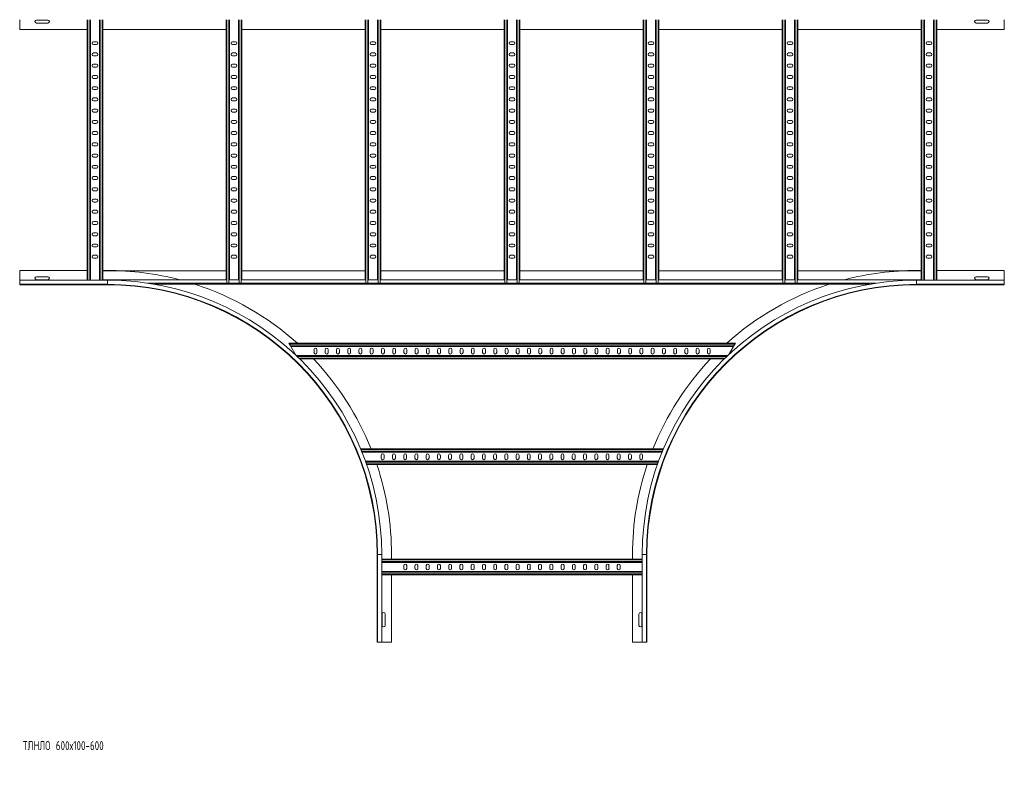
# Model space of a CAD drawing. Header units: millimetres. Extents: x -5 to 20346, y -6416 to 295.
# Tile 27 of 33: x 16391 to 18581, y -4559 to -2896. Entities that reach past the tile are written whole.
import ezdxf

# ---------------------------------------------------------------- set-up
doc = ezdxf.new("R2010")
doc.units = ezdxf.units.MM
doc.styles.add('SLDTEXTSTYLE0', font='TXT', dxfattribs={"width": 0.7, "bigfont": 'bigfont'})

msp = doc.modelspace()

# ---------------------------------------------------------------- linework, layer by layer
at = {"color": 7, "linetype": 'Continuous', "lineweight": 15}
for p, q in [((16391.5, -2895.7), (16391.5, -2917.5)), ((16454.2, -2896.8), (16428.7, -2896.8)), ((16428.7, -2903.3), (16454.2, -2903.3)), ((16541.5, -2895.7), (16541.5, -3475.3)), ((16549, -2895.7), (16549, -3475.3)), ((16569, -2895.7), (16569, -3475.3)), ((16576.5, -2895.7), (16576.5, -3474.3)), ((16850.6, -2895.7), (16850.6, -3474.3)), ((16858.1, -2895.7), (16858.1, -3474.3)), ((16878.1, -2895.7), (16878.1, -3474.3)), ((16885.6, -2895.7), (16885.6, -3474.3)), ((17159.8, -2895.7), (17159.8, -3474.3)), ((17167.3, -2895.7), (17167.3, -3474.3)), ((17187.3, -2895.7), (17187.3, -3474.3)), ((17194.8, -2895.7), (17194.8, -3474.3)), ((17469, -2895.7), (17469, -3474.3)), ((17476.5, -2895.7), (17476.5, -3474.3)), ((17496.5, -2895.7), (17496.5, -3474.3)), ((17504, -2895.7), (17504, -3474.3)), ((17778.1, -2895.7), (17778.1, -3474.3)), ((17785.6, -2895.7), (17785.6, -3474.3)), ((17805.6, -2895.7), (17805.6, -3474.3)), ((17813.1, -2895.7), (17813.1, -3474.3)), ((18087.3, -2895.7), (18087.3, -3474.3)), ((18094.8, -2895.7), (18094.8, -3474.3)), ((18114.8, -2895.7), (18114.8, -3474.3)), ((18122.3, -2895.7), (18122.3, -3474.3)), ((18396.5, -2895.7), (18396.5, -3474.3)), ((18404, -2895.7), (18404, -3475.3)), ((18424, -2895.7), (18424, -3475.3)), ((18431.5, -2895.7), (18431.5, -3475.3)), ((18544.2, -2896.8), (18518.7, -2896.8)), ((18518.7, -2903.3), (18544.2, -2903.3)), ((18581.5, -2895.7), (18581.5, -2917.5)), ((16391.5, -2917.5), (16541.5, -2917.5)), ((16576.5, -2917.5), (16850.6, -2917.5)), ((16885.6, -2917.5), (17159.8, -2917.5)), ((17194.8, -2917.5), (17469, -2917.5)), ((17504, -2917.5), (17778.1, -2917.5)), ((17813.1, -2917.5), (18087.3, -2917.5)), ((18122.3, -2917.5), (18396.5, -2917.5)), ((18431.5, -2917.5), (18581.5, -2917.5)), ((16562.2, -2944.8), (16555.7, -2944.8)), ((16555.7, -2951.3), (16562.2, -2951.3)), ((16871.4, -2944.8), (16864.9, -2944.8)), ((16864.9, -2951.3), (16871.4, -2951.3)), ((17180.6, -2944.8), (17174.1, -2944.8)), ((17174.1, -2951.3), (17180.6, -2951.3)), ((17489.7, -2944.8), (17483.2, -2944.8)), ((17483.2, -2951.3), (17489.7, -2951.3)), ((17798.9, -2944.8), (17792.4, -2944.8)), ((17792.4, -2951.3), (17798.9, -2951.3)), ((18108.1, -2944.8), (18101.6, -2944.8)), ((18101.6, -2951.3), (18108.1, -2951.3)), ((18417.2, -2944.8), (18410.7, -2944.8)), ((18410.7, -2951.3), (18417.2, -2951.3)), ((16562.2, -2969.8), (16555.7, -2969.8)), ((16555.7, -2976.3), (16562.2, -2976.3)), ((16871.4, -2969.8), (16864.9, -2969.8)), ((16864.9, -2976.3), (16871.4, -2976.3)), ((17180.6, -2969.8), (17174.1, -2969.8)), ((17174.1, -2976.3), (17180.6, -2976.3)), ((17489.7, -2969.8), (17483.2, -2969.8)), ((17483.2, -2976.3), (17489.7, -2976.3)), ((17798.9, -2969.8), (17792.4, -2969.8)), ((17792.4, -2976.3), (17798.9, -2976.3)), ((18108.1, -2969.8), (18101.6, -2969.8)), ((18101.6, -2976.3), (18108.1, -2976.3)), ((18417.2, -2969.8), (18410.7, -2969.8)), ((18410.7, -2976.3), (18417.2, -2976.3)), ((16562.2, -2994.8), (16555.7, -2994.8)), ((16871.4, -2994.8), (16864.9, -2994.8)), ((17180.6, -2994.8), (17174.1, -2994.8)), ((17489.7, -2994.8), (17483.2, -2994.8)), ((17798.9, -2994.8), (17792.4, -2994.8)), ((18108.1, -2994.8), (18101.6, -2994.8)), ((18417.2, -2994.8), (18410.7, -2994.8)), ((16555.7, -3001.3), (16562.2, -3001.3)), ((16562.2, -3019.8), (16555.7, -3019.8)), ((16864.9, -3001.3), (16871.4, -3001.3)), ((16871.4, -3019.8), (16864.9, -3019.8)), ((17174.1, -3001.3), (17180.6, -3001.3)), ((17180.6, -3019.8), (17174.1, -3019.8)), ((17483.2, -3001.3), (17489.7, -3001.3)), ((17489.7, -3019.8), (17483.2, -3019.8)), ((17792.4, -3001.3), (17798.9, -3001.3)), ((17798.9, -3019.8), (17792.4, -3019.8)), ((18101.6, -3001.3), (18108.1, -3001.3)), ((18108.1, -3019.8), (18101.6, -3019.8)), ((18410.7, -3001.3), (18417.2, -3001.3)), ((18417.2, -3019.8), (18410.7, -3019.8)), ((16555.7, -3026.3), (16562.2, -3026.3)), ((16864.9, -3026.3), (16871.4, -3026.3)), ((17174.1, -3026.3), (17180.6, -3026.3)), ((17483.2, -3026.3), (17489.7, -3026.3)), ((17792.4, -3026.3), (17798.9, -3026.3)), ((18101.6, -3026.3), (18108.1, -3026.3)), ((18410.7, -3026.3), (18417.2, -3026.3)), ((16562.2, -3044.8), (16555.7, -3044.8)), ((16555.7, -3051.3), (16562.2, -3051.3)), ((16871.4, -3044.8), (16864.9, -3044.8)), ((16864.9, -3051.3), (16871.4, -3051.3)), ((17180.6, -3044.8), (17174.1, -3044.8)), ((17174.1, -3051.3), (17180.6, -3051.3)), ((17489.7, -3044.8), (17483.2, -3044.8)), ((17483.2, -3051.3), (17489.7, -3051.3)), ((17798.9, -3044.8), (17792.4, -3044.8)), ((17792.4, -3051.3), (17798.9, -3051.3)), ((18108.1, -3044.8), (18101.6, -3044.8)), ((18101.6, -3051.3), (18108.1, -3051.3)), ((18417.2, -3044.8), (18410.7, -3044.8)), ((18410.7, -3051.3), (18417.2, -3051.3)), ((16562.2, -3069.8), (16555.7, -3069.8)), ((16555.7, -3076.3), (16562.2, -3076.3)), ((16871.4, -3069.8), (16864.9, -3069.8)), ((16864.9, -3076.3), (16871.4, -3076.3)), ((17180.6, -3069.8), (17174.1, -3069.8)), ((17174.1, -3076.3), (17180.6, -3076.3)), ((17489.7, -3069.8), (17483.2, -3069.8)), ((17483.2, -3076.3), (17489.7, -3076.3)), ((17798.9, -3069.8), (17792.4, -3069.8)), ((17792.4, -3076.3), (17798.9, -3076.3)), ((18108.1, -3069.8), (18101.6, -3069.8)), ((18101.6, -3076.3), (18108.1, -3076.3)), ((18417.2, -3069.8), (18410.7, -3069.8)), ((18410.7, -3076.3), (18417.2, -3076.3)), ((16562.2, -3094.8), (16555.7, -3094.8)), ((16555.7, -3101.3), (16562.2, -3101.3)), ((16871.4, -3094.8), (16864.9, -3094.8)), ((16864.9, -3101.3), (16871.4, -3101.3)), ((17180.6, -3094.8), (17174.1, -3094.8)), ((17174.1, -3101.3), (17180.6, -3101.3)), ((17489.7, -3094.8), (17483.2, -3094.8)), ((17483.2, -3101.3), (17489.7, -3101.3)), ((17798.9, -3094.8), (17792.4, -3094.8)), ((17792.4, -3101.3), (17798.9, -3101.3)), ((18108.1, -3094.8), (18101.6, -3094.8)), ((18101.6, -3101.3), (18108.1, -3101.3)), ((18417.2, -3094.8), (18410.7, -3094.8)), ((18410.7, -3101.3), (18417.2, -3101.3)), ((16562.2, -3119.8), (16555.7, -3119.8)), ((16555.7, -3126.3), (16562.2, -3126.3)), ((16871.4, -3119.8), (16864.9, -3119.8)), ((16864.9, -3126.3), (16871.4, -3126.3)), ((17180.6, -3119.8), (17174.1, -3119.8)), ((17174.1, -3126.3), (17180.6, -3126.3)), ((17489.7, -3119.8), (17483.2, -3119.8)), ((17483.2, -3126.3), (17489.7, -3126.3)), ((17798.9, -3119.8), (17792.4, -3119.8)), ((17792.4, -3126.3), (17798.9, -3126.3)), ((18108.1, -3119.8), (18101.6, -3119.8)), ((18101.6, -3126.3), (18108.1, -3126.3)), ((18417.2, -3119.8), (18410.7, -3119.8)), ((18410.7, -3126.3), (18417.2, -3126.3)), ((16562.2, -3144.8), (16555.7, -3144.8)), ((16555.7, -3151.3), (16562.2, -3151.3)), ((16871.4, -3144.8), (16864.9, -3144.8)), ((16864.9, -3151.3), (16871.4, -3151.3)), ((17180.6, -3144.8), (17174.1, -3144.8)), ((17174.1, -3151.3), (17180.6, -3151.3)), ((17489.7, -3144.8), (17483.2, -3144.8)), ((17483.2, -3151.3), (17489.7, -3151.3)), ((17798.9, -3144.8), (17792.4, -3144.8)), ((17792.4, -3151.3), (17798.9, -3151.3)), ((18108.1, -3144.8), (18101.6, -3144.8)), ((18101.6, -3151.3), (18108.1, -3151.3)), ((18417.2, -3144.8), (18410.7, -3144.8)), ((18410.7, -3151.3), (18417.2, -3151.3)), ((16562.2, -3169.8), (16555.7, -3169.8)), ((16871.4, -3169.8), (16864.9, -3169.8)), ((17180.6, -3169.8), (17174.1, -3169.8)), ((17489.7, -3169.8), (17483.2, -3169.8)), ((17798.9, -3169.8), (17792.4, -3169.8)), ((18108.1, -3169.8), (18101.6, -3169.8)), ((18417.2, -3169.8), (18410.7, -3169.8)), ((16555.7, -3176.3), (16562.2, -3176.3)), ((16562.2, -3194.8), (16555.7, -3194.8)), ((16864.9, -3176.3), (16871.4, -3176.3)), ((16871.4, -3194.8), (16864.9, -3194.8)), ((17174.1, -3176.3), (17180.6, -3176.3)), ((17180.6, -3194.8), (17174.1, -3194.8)), ((17483.2, -3176.3), (17489.7, -3176.3)), ((17489.7, -3194.8), (17483.2, -3194.8)), ((17792.4, -3176.3), (17798.9, -3176.3)), ((17798.9, -3194.8), (17792.4, -3194.8)), ((18101.6, -3176.3), (18108.1, -3176.3)), ((18108.1, -3194.8), (18101.6, -3194.8)), ((18410.7, -3176.3), (18417.2, -3176.3)), ((18417.2, -3194.8), (18410.7, -3194.8)), ((16555.7, -3201.3), (16562.2, -3201.3)), ((16864.9, -3201.3), (16871.4, -3201.3)), ((17174.1, -3201.3), (17180.6, -3201.3)), ((17483.2, -3201.3), (17489.7, -3201.3)), ((17792.4, -3201.3), (17798.9, -3201.3)), ((18101.6, -3201.3), (18108.1, -3201.3)), ((18410.7, -3201.3), (18417.2, -3201.3)), ((16562.2, -3219.8), (16555.7, -3219.8)), ((16555.7, -3226.3), (16562.2, -3226.3)), ((16871.4, -3219.8), (16864.9, -3219.8)), ((16864.9, -3226.3), (16871.4, -3226.3)), ((17180.6, -3219.8), (17174.1, -3219.8)), ((17174.1, -3226.3), (17180.6, -3226.3)), ((17489.7, -3219.8), (17483.2, -3219.8)), ((17483.2, -3226.3), (17489.7, -3226.3)), ((17798.9, -3219.8), (17792.4, -3219.8)), ((17792.4, -3226.3), (17798.9, -3226.3)), ((18108.1, -3219.8), (18101.6, -3219.8)), ((18101.6, -3226.3), (18108.1, -3226.3)), ((18417.2, -3219.8), (18410.7, -3219.8)), ((18410.7, -3226.3), (18417.2, -3226.3)), ((16562.2, -3244.8), (16555.7, -3244.8)), ((16555.7, -3251.3), (16562.2, -3251.3)), ((16871.4, -3244.8), (16864.9, -3244.8)), ((16864.9, -3251.3), (16871.4, -3251.3)), ((17180.6, -3244.8), (17174.1, -3244.8)), ((17174.1, -3251.3), (17180.6, -3251.3)), ((17489.7, -3244.8), (17483.2, -3244.8)), ((17483.2, -3251.3), (17489.7, -3251.3)), ((17798.9, -3244.8), (17792.4, -3244.8)), ((17792.4, -3251.3), (17798.9, -3251.3)), ((18108.1, -3244.8), (18101.6, -3244.8)), ((18101.6, -3251.3), (18108.1, -3251.3)), ((18417.2, -3244.8), (18410.7, -3244.8)), ((18410.7, -3251.3), (18417.2, -3251.3)), ((16562.2, -3269.8), (16555.7, -3269.8)), ((16555.7, -3276.3), (16562.2, -3276.3)), ((16871.4, -3269.8), (16864.9, -3269.8)), ((16864.9, -3276.3), (16871.4, -3276.3)), ((17180.6, -3269.8), (17174.1, -3269.8)), ((17174.1, -3276.3), (17180.6, -3276.3)), ((17489.7, -3269.8), (17483.2, -3269.8)), ((17483.2, -3276.3), (17489.7, -3276.3)), ((17798.9, -3269.8), (17792.4, -3269.8)), ((17792.4, -3276.3), (17798.9, -3276.3)), ((18108.1, -3269.8), (18101.6, -3269.8)), ((18101.6, -3276.3), (18108.1, -3276.3)), ((18417.2, -3269.8), (18410.7, -3269.8)), ((18410.7, -3276.3), (18417.2, -3276.3)), ((16562.2, -3294.8), (16555.7, -3294.8)), ((16555.7, -3301.3), (16562.2, -3301.3)), ((16871.4, -3294.8), (16864.9, -3294.8)), ((16864.9, -3301.3), (16871.4, -3301.3)), ((17180.6, -3294.8), (17174.1, -3294.8)), ((17174.1, -3301.3), (17180.6, -3301.3)), ((17489.7, -3294.8), (17483.2, -3294.8)), ((17483.2, -3301.3), (17489.7, -3301.3)), ((17798.9, -3294.8), (17792.4, -3294.8)), ((17792.4, -3301.3), (17798.9, -3301.3)), ((18108.1, -3294.8), (18101.6, -3294.8)), ((18101.6, -3301.3), (18108.1, -3301.3)), ((18417.2, -3294.8), (18410.7, -3294.8)), ((18410.7, -3301.3), (18417.2, -3301.3)), ((16562.2, -3319.8), (16555.7, -3319.8)), ((16555.7, -3326.3), (16562.2, -3326.3)), ((16871.4, -3319.8), (16864.9, -3319.8)), ((16864.9, -3326.3), (16871.4, -3326.3)), ((17180.6, -3319.8), (17174.1, -3319.8)), ((17174.1, -3326.3), (17180.6, -3326.3)), ((17489.7, -3319.8), (17483.2, -3319.8)), ((17483.2, -3326.3), (17489.7, -3326.3)), ((17798.9, -3319.8), (17792.4, -3319.8)), ((17792.4, -3326.3), (17798.9, -3326.3)), ((18108.1, -3319.8), (18101.6, -3319.8)), ((18101.6, -3326.3), (18108.1, -3326.3)), ((18417.2, -3319.8), (18410.7, -3319.8)), ((18410.7, -3326.3), (18417.2, -3326.3)), ((16562.2, -3344.8), (16555.7, -3344.8)), ((16871.4, -3344.8), (16864.9, -3344.8)), ((17180.6, -3344.8), (17174.1, -3344.8)), ((17489.7, -3344.8), (17483.2, -3344.8)), ((17798.9, -3344.8), (17792.4, -3344.8)), ((18108.1, -3344.8), (18101.6, -3344.8)), ((18417.2, -3344.8), (18410.7, -3344.8)), ((16555.7, -3351.3), (16562.2, -3351.3)), ((16562.2, -3369.8), (16555.7, -3369.8)), ((16864.9, -3351.3), (16871.4, -3351.3)), ((16871.4, -3369.8), (16864.9, -3369.8)), ((17174.1, -3351.3), (17180.6, -3351.3)), ((17180.6, -3369.8), (17174.1, -3369.8)), ((17483.2, -3351.3), (17489.7, -3351.3)), ((17489.7, -3369.8), (17483.2, -3369.8)), ((17792.4, -3351.3), (17798.9, -3351.3)), ((17798.9, -3369.8), (17792.4, -3369.8)), ((18101.6, -3351.3), (18108.1, -3351.3)), ((18108.1, -3369.8), (18101.6, -3369.8)), ((18410.7, -3351.3), (18417.2, -3351.3)), ((18417.2, -3369.8), (18410.7, -3369.8)), ((16555.7, -3376.3), (16562.2, -3376.3)), ((16864.9, -3376.3), (16871.4, -3376.3)), ((17174.1, -3376.3), (17180.6, -3376.3)), ((17483.2, -3376.3), (17489.7, -3376.3)), ((17792.4, -3376.3), (17798.9, -3376.3)), ((18101.6, -3376.3), (18108.1, -3376.3)), ((18410.7, -3376.3), (18417.2, -3376.3)), ((16562.2, -3394.8), (16555.7, -3394.8)), ((16555.7, -3401.3), (16562.2, -3401.3)), ((16871.4, -3394.8), (16864.9, -3394.8)), ((16864.9, -3401.3), (16871.4, -3401.3)), ((17180.6, -3394.8), (17174.1, -3394.8)), ((17174.1, -3401.3), (17180.6, -3401.3)), ((17489.7, -3394.8), (17483.2, -3394.8)), ((17483.2, -3401.3), (17489.7, -3401.3)), ((17798.9, -3394.8), (17792.4, -3394.8)), ((17792.4, -3401.3), (17798.9, -3401.3)), ((18108.1, -3394.8), (18101.6, -3394.8)), ((18101.6, -3401.3), (18108.1, -3401.3)), ((18417.2, -3394.8), (18410.7, -3394.8)), ((18410.7, -3401.3), (18417.2, -3401.3)), ((16562.2, -3419.8), (16555.7, -3419.8)), ((16555.7, -3426.3), (16562.2, -3426.3)), ((16871.4, -3419.8), (16864.9, -3419.8)), ((16864.9, -3426.3), (16871.4, -3426.3)), ((17180.6, -3419.8), (17174.1, -3419.8)), ((17174.1, -3426.3), (17180.6, -3426.3)), ((17489.7, -3419.8), (17483.2, -3419.8)), ((17483.2, -3426.3), (17489.7, -3426.3)), ((17798.9, -3419.8), (17792.4, -3419.8)), ((17792.4, -3426.3), (17798.9, -3426.3)), ((18108.1, -3419.8), (18101.6, -3419.8)), ((18101.6, -3426.3), (18108.1, -3426.3)), ((18417.2, -3419.8), (18410.7, -3419.8)), ((18410.7, -3426.3), (18417.2, -3426.3)), ((16541.5, -3453.5), (16391.5, -3453.5)), ((16391.5, -3453.5), (16391.5, -3475.3)), ((16586.5, -3453.5), (16576.5, -3453.5)), ((16576.5, -3454.3), (16850.6, -3454.3)), ((16885.6, -3454.3), (17159.8, -3454.3)), ((17194.8, -3454.3), (17469, -3454.3)), ((17504, -3454.3), (17778.1, -3454.3)), ((17813.1, -3454.3), (18087.3, -3454.3)), ((18122.3, -3454.3), (18396.5, -3454.3)), ((18386.5, -3453.5), (18396.5, -3453.5)), ((18431.5, -3453.5), (18581.5, -3453.5)), ((18581.5, -3453.5), (18581.5, -3475.3)), ((16586.5, -3475.3), (16391.5, -3475.3)), ((16391.5, -3475.3), (16391.5, -3484.4)), ((16454.2, -3467.8), (16428.7, -3467.8)), ((16428.7, -3474.3), (16454.2, -3474.3)), ((16576.5, -3475.3), (16576.5, -3474.3)), ((16576.5, -3474.3), (16851.1, -3474.3)), ((16852.4, -3482), (16851.1, -3482)), ((16856.3, -3482), (16852.4, -3482)), ((16857.7, -3482), (16856.3, -3482)), ((16857.7, -3474.3), (16878.6, -3474.3)), ((16879.9, -3482), (16878.6, -3482)), ((16883.8, -3482), (16879.9, -3482)), ((16885.2, -3482), (16883.8, -3482)), ((16885.2, -3474.3), (17160.2, -3474.3)), ((17161.6, -3482), (17160.2, -3482)), ((17165.5, -3482), (17161.6, -3482)), ((17166.9, -3482), (17165.5, -3482)), ((17166.9, -3474.3), (17187.7, -3474.3)), ((17189.1, -3482), (17187.7, -3482)), ((17193, -3482), (17189.1, -3482)), ((17194.4, -3482), (17193, -3482)), ((17194.4, -3474.3), (17469.4, -3474.3)), ((17470.8, -3482), (17469.4, -3482)), ((17474.7, -3482), (17470.8, -3482)), ((17476, -3482), (17474.7, -3482)), ((17476, -3474.3), (17496.9, -3474.3)), ((17498.3, -3482), (17496.9, -3482)), ((17502.2, -3482), (17498.3, -3482)), ((17503.5, -3482), (17502.2, -3482)), ((17503.5, -3474.3), (17778.6, -3474.3)), ((17779.9, -3482), (17778.6, -3482)), ((17783.8, -3482), (17779.9, -3482)), ((17785.2, -3482), (17783.8, -3482)), ((17785.2, -3474.3), (17806.1, -3474.3)), ((17807.4, -3482), (17806.1, -3482)), ((17811.3, -3482), (17807.4, -3482)), ((17812.7, -3482), (17811.3, -3482)), ((17812.7, -3474.3), (18087.7, -3474.3)), ((18089.1, -3482), (18087.7, -3482)), ((18093, -3482), (18089.1, -3482)), ((18094.4, -3482), (18093, -3482)), ((18094.4, -3474.3), (18115.2, -3474.3)), ((18116.6, -3482), (18115.2, -3482)), ((18120.5, -3482), (18116.6, -3482)), ((18121.9, -3482), (18120.5, -3482)), ((18121.9, -3474.3), (18396.5, -3474.3)), ((18581.5, -3475.3), (18386.5, -3475.3)), ((18396.5, -3475.3), (18396.5, -3474.3)), ((18544.2, -3467.8), (18518.7, -3467.8)), ((18518.7, -3474.3), (18544.2, -3474.3)), ((18581.5, -3475.3), (18581.5, -3484.4)), ((16391.5, -3484.4), (16586.5, -3484.4)), ((16391.5, -3484.4), (16391.5, -3485.5)), ((16586.5, -3485.5), (16391.5, -3485.5)), ((16691, -3484.3), (18281.9, -3484.3)), ((18386.5, -3484.4), (18581.5, -3484.4)), ((18386.5, -3485.5), (18581.5, -3485.5)), ((18581.5, -3484.4), (18581.5, -3485.5)), ((16991.4, -3617.3), (16990.3, -3615.5)), ((16990.3, -3615.5), (17983.3, -3615.5)), ((16993.6, -3621.2), (16991.4, -3617.3)), ((16994.7, -3623), (16993.6, -3621.2)), ((16994.7, -3623), (17979, -3623)), ((16994.7, -3623), (17005.6, -3642.1)), ((17046.1, -3636.3), (17046.1, -3629.8)), ((17052.6, -3629.8), (17052.6, -3636.3)), ((17071.1, -3636.3), (17071.1, -3629.8)), ((17077.6, -3629.8), (17077.6, -3636.3)), ((17096.1, -3636.3), (17096.1, -3629.8)), ((17102.6, -3629.8), (17102.6, -3636.3)), ((17121.1, -3636.3), (17121.1, -3629.8)), ((17127.6, -3629.8), (17127.6, -3636.3)), ((17146.1, -3636.3), (17146.1, -3629.8)), ((17152.6, -3629.8), (17152.6, -3636.3)), ((17171.1, -3636.3), (17171.1, -3629.8)), ((17177.6, -3629.8), (17177.6, -3636.3)), ((17196.1, -3636.3), (17196.1, -3629.8)), ((17202.6, -3629.8), (17202.6, -3636.3)), ((17221.1, -3636.3), (17221.1, -3629.8)), ((17227.6, -3629.8), (17227.6, -3636.3)), ((17246.1, -3629.8), (17246.1, -3636.3)), ((17252.6, -3636.3), (17252.6, -3629.8)), ((17271.1, -3629.8), (17271.1, -3636.3)), ((17277.6, -3636.3), (17277.6, -3629.8)), ((17296.1, -3629.8), (17296.1, -3636.3)), ((17302.6, -3636.3), (17302.6, -3629.8)), ((17321.1, -3629.8), (17321.1, -3636.3)), ((17327.6, -3636.3), (17327.6, -3629.8)), ((17346.1, -3629.8), (17346.1, -3636.3)), ((17352.6, -3636.3), (17352.6, -3629.8)), ((17371.1, -3629.8), (17371.1, -3636.3)), ((17377.6, -3636.3), (17377.6, -3629.8)), ((17396.1, -3629.8), (17396.1, -3636.3)), ((17402.6, -3636.3), (17402.6, -3629.8)), ((17421.1, -3629.8), (17421.1, -3636.3)), ((17427.6, -3636.3), (17427.6, -3629.8)), ((17446.1, -3629.8), (17446.1, -3636.3)), ((17452.6, -3636.3), (17452.6, -3629.8)), ((17471.1, -3629.8), (17471.1, -3636.3)), ((17477.6, -3636.3), (17477.6, -3629.8)), ((17496.1, -3629.8), (17496.1, -3636.3)), ((17502.6, -3636.3), (17502.6, -3629.8)), ((17521.1, -3629.8), (17521.1, -3636.3)), ((17527.6, -3636.3), (17527.6, -3629.8)), ((17546.1, -3629.8), (17546.1, -3636.3)), ((17552.6, -3636.3), (17552.6, -3629.8)), ((17571.1, -3629.8), (17571.1, -3636.3)), ((17577.6, -3636.3), (17577.6, -3629.8)), ((17596.1, -3629.8), (17596.1, -3636.3)), ((17602.6, -3636.3), (17602.6, -3629.8)), ((17621.1, -3629.8), (17621.1, -3636.3)), ((17627.6, -3636.3), (17627.6, -3629.8)), ((17646.1, -3629.8), (17646.1, -3636.3)), ((17652.6, -3636.3), (17652.6, -3629.8)), ((17671.1, -3629.8), (17671.1, -3636.3)), ((17677.6, -3636.3), (17677.6, -3629.8)), ((17696.1, -3629.8), (17696.1, -3636.3)), ((17702.6, -3636.3), (17702.6, -3629.8)), ((17721.1, -3629.8), (17721.1, -3636.3)), ((17727.6, -3636.3), (17727.6, -3629.8)), ((17746.1, -3636.3), (17746.1, -3629.8)), ((17752.6, -3629.8), (17752.6, -3636.3)), ((17771.1, -3636.3), (17771.1, -3629.8)), ((17777.6, -3629.8), (17777.6, -3636.3)), ((17796.1, -3636.3), (17796.1, -3629.8)), ((17802.6, -3629.8), (17802.6, -3636.3)), ((17821.1, -3636.3), (17821.1, -3629.8)), ((17827.6, -3629.8), (17827.6, -3636.3)), ((17846.1, -3636.3), (17846.1, -3629.8)), ((17852.6, -3629.8), (17852.6, -3636.3)), ((17871.1, -3636.3), (17871.1, -3629.8)), ((17877.6, -3629.8), (17877.6, -3636.3)), ((17896.1, -3636.3), (17896.1, -3629.8)), ((17902.6, -3629.8), (17902.6, -3636.3)), ((17921.1, -3636.3), (17921.1, -3629.8)), ((17927.6, -3629.8), (17927.6, -3636.3)), ((17968.9, -3640.6), (17979, -3623)), ((17980, -3621.2), (17979, -3623)), ((17982.3, -3617.3), (17980, -3621.2)), ((17983.3, -3615.5), (17982.3, -3617.3)), ((17006.7, -3643), (17966.3, -3643)), ((17014.4, -3650.5), (17958.5, -3650.5)), ((17149.6, -3850.5), (17823.3, -3850.5)), ((17152.7, -3858), (17820.2, -3858)), ((17195.6, -3871.3), (17195.6, -3864.8)), ((17202.1, -3864.8), (17202.1, -3871.3)), ((17220.6, -3871.3), (17220.6, -3864.8)), ((17227.1, -3864.8), (17227.1, -3871.3)), ((17245.6, -3864.8), (17245.6, -3871.3)), ((17252.1, -3871.3), (17252.1, -3864.8)), ((17270.6, -3864.8), (17270.6, -3871.3)), ((17277.1, -3871.3), (17277.1, -3864.8)), ((17295.6, -3864.8), (17295.6, -3871.3)), ((17302.1, -3871.3), (17302.1, -3864.8)), ((17320.6, -3864.8), (17320.6, -3871.3)), ((17327.1, -3871.3), (17327.1, -3864.8)), ((17345.6, -3864.8), (17345.6, -3871.3)), ((17352.1, -3871.3), (17352.1, -3864.8)), ((17370.6, -3864.8), (17370.6, -3871.3)), ((17377.1, -3871.3), (17377.1, -3864.8)), ((17395.6, -3864.8), (17395.6, -3871.3)), ((17402.1, -3871.3), (17402.1, -3864.8)), ((17420.6, -3864.8), (17420.6, -3871.3)), ((17427.1, -3871.3), (17427.1, -3864.8)), ((17445.6, -3864.8), (17445.6, -3871.3)), ((17452.1, -3871.3), (17452.1, -3864.8)), ((17470.6, -3864.8), (17470.6, -3871.3)), ((17477.1, -3871.3), (17477.1, -3864.8)), ((17495.6, -3864.8), (17495.6, -3871.3)), ((17502.1, -3871.3), (17502.1, -3864.8)), ((17520.6, -3864.8), (17520.6, -3871.3)), ((17527.1, -3871.3), (17527.1, -3864.8)), ((17545.6, -3864.8), (17545.6, -3871.3)), ((17552.1, -3871.3), (17552.1, -3864.8)), ((17570.6, -3864.8), (17570.6, -3871.3)), ((17577.1, -3871.3), (17577.1, -3864.8)), ((17595.6, -3864.8), (17595.6, -3871.3)), ((17602.1, -3871.3), (17602.1, -3864.8)), ((17620.6, -3864.8), (17620.6, -3871.3)), ((17627.1, -3871.3), (17627.1, -3864.8)), ((17645.6, -3864.8), (17645.6, -3871.3)), ((17652.1, -3871.3), (17652.1, -3864.8)), ((17670.6, -3864.8), (17670.6, -3871.3)), ((17677.1, -3871.3), (17677.1, -3864.8)), ((17695.6, -3864.8), (17695.6, -3871.3)), ((17702.1, -3871.3), (17702.1, -3864.8)), ((17720.6, -3864.8), (17720.6, -3871.3)), ((17727.1, -3871.3), (17727.1, -3864.8)), ((17745.6, -3871.3), (17745.6, -3864.8)), ((17752.1, -3864.8), (17752.1, -3871.3)), ((17770.6, -3871.3), (17770.6, -3864.8)), ((17777.1, -3864.8), (17777.1, -3871.3)), ((17160.3, -3878), (17812.6, -3878)), ((17163, -3885.5), (17810, -3885.5)), ((17186.5, -4085.5), (17186.5, -4280.5)), ((17187.6, -4085.5), (17187.6, -4280.5)), ((17196.7, -4280.5), (17196.7, -4085.5)), ((17218.5, -4085.5), (17218.5, -4095.5)), ((17754.5, -4085.5), (17754.5, -4095.5)), ((17776.2, -4085.5), (17776.2, -4280.5)), ((17785.3, -4280.5), (17785.3, -4085.5)), ((17786.5, -4085.5), (17786.5, -4280.5)), ((17196.7, -4095.5), (17776.2, -4095.5)), ((17196.7, -4103), (17776.2, -4103)), ((17245.7, -4109.8), (17245.7, -4116.3)), ((17252.2, -4116.3), (17252.2, -4109.8)), ((17270.7, -4109.8), (17270.7, -4116.3)), ((17277.2, -4116.3), (17277.2, -4109.8)), ((17295.7, -4109.8), (17295.7, -4116.3)), ((17302.2, -4116.3), (17302.2, -4109.8)), ((17320.7, -4109.8), (17320.7, -4116.3)), ((17327.2, -4116.3), (17327.2, -4109.8)), ((17345.7, -4109.8), (17345.7, -4116.3)), ((17352.2, -4116.3), (17352.2, -4109.8)), ((17370.7, -4109.8), (17370.7, -4116.3)), ((17377.2, -4116.3), (17377.2, -4109.8)), ((17395.7, -4109.8), (17395.7, -4116.3)), ((17402.2, -4116.3), (17402.2, -4109.8)), ((17420.7, -4109.8), (17420.7, -4116.3)), ((17427.2, -4116.3), (17427.2, -4109.8)), ((17445.7, -4109.8), (17445.7, -4116.3)), ((17452.2, -4116.3), (17452.2, -4109.8)), ((17470.7, -4109.8), (17470.7, -4116.3)), ((17477.2, -4116.3), (17477.2, -4109.8)), ((17495.7, -4109.8), (17495.7, -4116.3)), ((17502.2, -4116.3), (17502.2, -4109.8)), ((17520.7, -4109.8), (17520.7, -4116.3)), ((17527.2, -4116.3), (17527.2, -4109.8)), ((17545.7, -4109.8), (17545.7, -4116.3)), ((17552.2, -4116.3), (17552.2, -4109.8)), ((17570.7, -4109.8), (17570.7, -4116.3)), ((17577.2, -4116.3), (17577.2, -4109.8)), ((17595.7, -4109.8), (17595.7, -4116.3)), ((17602.2, -4116.3), (17602.2, -4109.8)), ((17620.7, -4109.8), (17620.7, -4116.3)), ((17627.2, -4116.3), (17627.2, -4109.8)), ((17645.7, -4109.8), (17645.7, -4116.3)), ((17652.2, -4116.3), (17652.2, -4109.8)), ((17670.7, -4109.8), (17670.7, -4116.3)), ((17677.2, -4116.3), (17677.2, -4109.8)), ((17695.7, -4109.8), (17695.7, -4116.3)), ((17702.2, -4116.3), (17702.2, -4109.8)), ((17720.7, -4109.8), (17720.7, -4116.3)), ((17727.2, -4116.3), (17727.2, -4109.8)), ((17196.7, -4123), (17776.2, -4123)), ((17196.7, -4130.5), (17776.2, -4130.5)), ((17218.5, -4130.5), (17218.5, -4280.5)), ((17754.5, -4130.5), (17754.5, -4280.5)), ((17197.7, -4217.8), (17197.7, -4243.3)), ((17204.2, -4243.3), (17204.2, -4217.8)), ((17768.7, -4217.8), (17768.7, -4243.3)), ((17775.2, -4243.3), (17775.2, -4217.8)), ((17187.6, -4280.5), (17186.5, -4280.5)), ((17196.7, -4280.5), (17187.6, -4280.5)), ((17218.5, -4280.5), (17196.7, -4280.5)), ((17754.5, -4280.5), (17776.2, -4280.5)), ((17776.2, -4280.5), (17785.3, -4280.5)), ((17785.3, -4280.5), (17786.5, -4280.5))]:
    msp.add_line(p, q, dxfattribs=at)
at = {"color": 8, "linetype": 'Continuous', "lineweight": 0}
for p, q in [((16543.3, -2895.7), (16543.3, -3475.3)), ((16547.2, -2895.7), (16547.2, -3475.3)), ((16570.8, -2895.7), (16570.8, -3475.3)), ((16574.7, -2895.7), (16574.7, -3475.3)), ((16852.4, -2895.7), (16852.4, -3482)), ((16856.3, -2895.7), (16856.3, -3482)), ((16879.9, -2895.7), (16879.9, -3482)), ((16883.8, -2895.7), (16883.8, -3482)), ((17161.6, -2895.7), (17161.6, -3482)), ((17165.5, -2895.7), (17165.5, -3482)), ((17189.1, -2895.7), (17189.1, -3482)), ((17193, -2895.7), (17193, -3482)), ((17470.8, -2895.7), (17470.8, -3482)), ((17474.7, -2895.7), (17474.7, -3482)), ((17498.3, -2895.7), (17498.3, -3482)), ((17502.2, -2895.7), (17502.2, -3482)), ((17779.9, -2895.7), (17779.9, -3482)), ((17783.8, -2895.7), (17783.8, -3482)), ((17807.4, -2895.7), (17807.4, -3482)), ((17811.3, -2895.7), (17811.3, -3482)), ((18089.1, -2895.7), (18089.1, -3482)), ((18093, -2895.7), (18093, -3482)), ((18116.6, -2895.7), (18116.6, -3482)), ((18120.5, -2895.7), (18120.5, -3482)), ((18398.3, -2895.7), (18398.3, -3475.3)), ((18402.2, -2895.7), (18402.2, -3475.3)), ((18425.8, -2895.7), (18425.8, -3475.3)), ((18429.7, -2895.7), (18429.7, -3475.3)), ((16586.5, -3475.3), (16586.5, -3484.4)), ((16676.1, -3481.9), (16851.1, -3481.9)), ((16857.7, -3481.9), (16878.6, -3481.9)), ((16885.2, -3481.9), (17160.2, -3481.9)), ((17166.9, -3481.9), (17187.7, -3481.9)), ((17194.4, -3481.9), (17469.4, -3481.9)), ((17476, -3481.9), (17496.9, -3481.9)), ((17503.5, -3481.9), (17778.6, -3481.9)), ((17785.2, -3481.9), (17806.1, -3481.9)), ((17812.7, -3481.9), (18087.7, -3481.9)), ((18094.4, -3481.9), (18115.2, -3481.9)), ((18121.9, -3481.9), (18296.8, -3481.9)), ((18386.5, -3475.3), (18386.5, -3484.4)), ((16586.5, -3484.4), (16586.5, -3485.5)), ((18386.5, -3484.4), (18386.5, -3485.5)), ((16991.4, -3617.3), (17982.3, -3617.3)), ((16993.6, -3621.2), (17980, -3621.2)), ((17008.6, -3644.8), (17964.4, -3644.8)), ((17012.6, -3648.7), (17960.3, -3648.7)), ((17150.4, -3852.3), (17822.6, -3852.3)), ((17152, -3856.2), (17821, -3856.2)), ((17161, -3879.8), (17812, -3879.8)), ((17162.4, -3883.7), (17810.6, -3883.7)), ((17187.6, -4085.5), (17186.5, -4085.5)), ((17196.7, -4085.5), (17187.6, -4085.5)), ((17776.2, -4085.5), (17785.3, -4085.5)), ((17785.3, -4085.5), (17786.5, -4085.5)), ((17196.7, -4097.3), (17776.2, -4097.3)), ((17196.7, -4101.2), (17776.2, -4101.2)), ((17196.7, -4124.8), (17776.2, -4124.8)), ((17196.7, -4128.7), (17776.2, -4128.7))]:
    msp.add_line(p, q, dxfattribs=at)
at = {"color": 7, "linetype": 'Continuous', "lineweight": 15}
for centre, radius, start, end in [((16428.7, -2900), 3.25, 90, 270), ((16454.2, -2900), 3.25, 270, 90), ((18518.7, -2900), 3.25, 90, 270), ((18544.2, -2900), 3.25, 270, 90), ((16555.7, -2948), 3.25, 90, 270), ((16562.2, -2948), 3.25, 270, 90), ((16864.9, -2948), 3.25, 90, 270), ((16871.4, -2948), 3.25, 270, 90), ((17174.1, -2948), 3.25, 90, 270), ((17180.6, -2948), 3.25, 270, 90), ((17483.2, -2948), 3.25, 90, 270), ((17489.7, -2948), 3.25, 270, 90), ((17792.4, -2948), 3.25, 90, 270), ((17798.9, -2948), 3.25, 270, 90), ((18101.6, -2948), 3.25, 90, 270), ((18108.1, -2948), 3.25, 270, 90), ((18410.7, -2948), 3.25, 90, 270), ((18417.2, -2948), 3.25, 270, 90), ((16555.7, -2973), 3.25, 90, 270), ((16562.2, -2973), 3.25, 270, 90), ((16864.9, -2973), 3.25, 90, 270), ((16871.4, -2973), 3.25, 270, 90), ((17174.1, -2973), 3.25, 90, 270), ((17180.6, -2973), 3.25, 270, 90), ((17483.2, -2973), 3.25, 90, 270), ((17489.7, -2973), 3.25, 270, 90), ((17792.4, -2973), 3.25, 90, 270), ((17798.9, -2973), 3.25, 270, 90), ((18101.6, -2973), 3.25, 90, 270), ((18108.1, -2973), 3.25, 270, 90), ((18410.7, -2973), 3.25, 90, 270), ((18417.2, -2973), 3.25, 270, 90), ((16555.7, -2998), 3.25, 90, 270), ((16562.2, -2998), 3.25, 270, 90), ((16864.9, -2998), 3.25, 90, 270), ((16871.4, -2998), 3.25, 270, 90), ((17174.1, -2998), 3.25, 90, 270), ((17180.6, -2998), 3.25, 270, 90), ((17483.2, -2998), 3.25, 90, 270), ((17489.7, -2998), 3.25, 270, 90), ((17792.4, -2998), 3.25, 90, 270), ((17798.9, -2998), 3.25, 270, 90), ((18101.6, -2998), 3.25, 90, 270), ((18108.1, -2998), 3.25, 270, 90), ((18410.7, -2998), 3.25, 90, 270), ((18417.2, -2998), 3.25, 270, 90), ((16555.7, -3023), 3.25, 90, 270), ((16562.2, -3023), 3.25, 270, 90), ((16864.9, -3023), 3.25, 90, 270), ((16871.4, -3023), 3.25, 270, 90), ((17174.1, -3023), 3.25, 90, 270), ((17180.6, -3023), 3.25, 270, 90), ((17483.2, -3023), 3.25, 90, 270), ((17489.7, -3023), 3.25, 270, 90), ((17792.4, -3023), 3.25, 90, 270), ((17798.9, -3023), 3.25, 270, 90), ((18101.6, -3023), 3.25, 90, 270), ((18108.1, -3023), 3.25, 270, 90), ((18410.7, -3023), 3.25, 90, 270), ((18417.2, -3023), 3.25, 270, 90), ((16555.7, -3048), 3.25, 90, 270), ((16562.2, -3048), 3.25, 270, 90), ((16864.9, -3048), 3.25, 90, 270), ((16871.4, -3048), 3.25, 270, 90), ((17174.1, -3048), 3.25, 90, 270), ((17180.6, -3048), 3.25, 270, 90), ((17483.2, -3048), 3.25, 90, 270), ((17489.7, -3048), 3.25, 270, 90), ((17792.4, -3048), 3.25, 90, 270), ((17798.9, -3048), 3.25, 270, 90), ((18101.6, -3048), 3.25, 90, 270), ((18108.1, -3048), 3.25, 270, 90), ((18410.7, -3048), 3.25, 90, 270), ((18417.2, -3048), 3.25, 270, 90), ((16555.7, -3073), 3.25, 90, 270), ((16562.2, -3073), 3.25, 270, 90), ((16864.9, -3073), 3.25, 90, 270), ((16871.4, -3073), 3.25, 270, 90), ((17174.1, -3073), 3.25, 90, 270), ((17180.6, -3073), 3.25, 270, 90), ((17483.2, -3073), 3.25, 90, 270), ((17489.7, -3073), 3.25, 270, 90), ((17792.4, -3073), 3.25, 90, 270), ((17798.9, -3073), 3.25, 270, 90), ((18101.6, -3073), 3.25, 90, 270), ((18108.1, -3073), 3.25, 270, 90), ((18410.7, -3073), 3.25, 90, 270), ((18417.2, -3073), 3.25, 270, 90), ((16555.7, -3098), 3.25, 90, 270), ((16562.2, -3098), 3.25, 270, 90), ((16864.9, -3098), 3.25, 90, 270), ((16871.4, -3098), 3.25, 270, 90), ((17174.1, -3098), 3.25, 90, 270), ((17180.6, -3098), 3.25, 270, 90), ((17483.2, -3098), 3.25, 90, 270), ((17489.7, -3098), 3.25, 270, 90), ((17792.4, -3098), 3.25, 90, 270), ((17798.9, -3098), 3.25, 270, 90), ((18101.6, -3098), 3.25, 90, 270), ((18108.1, -3098), 3.25, 270, 90), ((18410.7, -3098), 3.25, 90, 270), ((18417.2, -3098), 3.25, 270, 90), ((16555.7, -3123), 3.25, 90, 270), ((16562.2, -3123), 3.25, 270, 90), ((16864.9, -3123), 3.25, 90, 270), ((16871.4, -3123), 3.25, 270, 90), ((17174.1, -3123), 3.25, 90, 270), ((17180.6, -3123), 3.25, 270, 90), ((17483.2, -3123), 3.25, 90, 270), ((17489.7, -3123), 3.25, 270, 90), ((17792.4, -3123), 3.25, 90, 270), ((17798.9, -3123), 3.25, 270, 90), ((18101.6, -3123), 3.25, 90, 270), ((18108.1, -3123), 3.25, 270, 90), ((18410.7, -3123), 3.25, 90, 270), ((18417.2, -3123), 3.25, 270, 90), ((16555.7, -3148), 3.25, 90, 270), ((16562.2, -3148), 3.25, 270, 90), ((16864.9, -3148), 3.25, 90, 270), ((16871.4, -3148), 3.25, 270, 90), ((17174.1, -3148), 3.25, 90, 270), ((17180.6, -3148), 3.25, 270, 90), ((17483.2, -3148), 3.25, 90, 270), ((17489.7, -3148), 3.25, 270, 90), ((17792.4, -3148), 3.25, 90, 270), ((17798.9, -3148), 3.25, 270, 90), ((18101.6, -3148), 3.25, 90, 270), ((18108.1, -3148), 3.25, 270, 90), ((18410.7, -3148), 3.25, 90, 270), ((18417.2, -3148), 3.25, 270, 90), ((16555.7, -3173), 3.25, 90, 270), ((16562.2, -3173), 3.25, 270, 90), ((16864.9, -3173), 3.25, 90, 270), ((16871.4, -3173), 3.25, 270, 90), ((17174.1, -3173), 3.25, 90, 270), ((17180.6, -3173), 3.25, 270, 90), ((17483.2, -3173), 3.25, 90, 270), ((17489.7, -3173), 3.25, 270, 90), ((17792.4, -3173), 3.25, 90, 270), ((17798.9, -3173), 3.25, 270, 90), ((18101.6, -3173), 3.25, 90, 270), ((18108.1, -3173), 3.25, 270, 90), ((18410.7, -3173), 3.25, 90, 270), ((18417.2, -3173), 3.25, 270, 90), ((16555.7, -3198), 3.25, 90, 270), ((16562.2, -3198), 3.25, 270, 90), ((16864.9, -3198), 3.25, 90, 270), ((16871.4, -3198), 3.25, 270, 90), ((17174.1, -3198), 3.25, 90, 270), ((17180.6, -3198), 3.25, 270, 90), ((17483.2, -3198), 3.25, 90, 270), ((17489.7, -3198), 3.25, 270, 90), ((17792.4, -3198), 3.25, 90, 270), ((17798.9, -3198), 3.25, 270, 90), ((18101.6, -3198), 3.25, 90, 270), ((18108.1, -3198), 3.25, 270, 90), ((18410.7, -3198), 3.25, 90, 270), ((18417.2, -3198), 3.25, 270, 90), ((16555.7, -3223), 3.25, 90, 270), ((16562.2, -3223), 3.25, 270, 90), ((16864.9, -3223), 3.25, 90, 270), ((16871.4, -3223), 3.25, 270, 90), ((17174.1, -3223), 3.25, 90, 270), ((17180.6, -3223), 3.25, 270, 90), ((17483.2, -3223), 3.25, 90, 270), ((17489.7, -3223), 3.25, 270, 90), ((17792.4, -3223), 3.25, 90, 270), ((17798.9, -3223), 3.25, 270, 90), ((18101.6, -3223), 3.25, 90, 270), ((18108.1, -3223), 3.25, 270, 90), ((18410.7, -3223), 3.25, 90, 270), ((18417.2, -3223), 3.25, 270, 90), ((16555.7, -3248), 3.25, 90, 270), ((16562.2, -3248), 3.25, 270, 90), ((16864.9, -3248), 3.25, 90, 270), ((16871.4, -3248), 3.25, 270, 90), ((17174.1, -3248), 3.25, 90, 270), ((17180.6, -3248), 3.25, 270, 90), ((17483.2, -3248), 3.25, 90, 270), ((17489.7, -3248), 3.25, 270, 90), ((17792.4, -3248), 3.25, 90, 270), ((17798.9, -3248), 3.25, 270, 90), ((18101.6, -3248), 3.25, 90, 270), ((18108.1, -3248), 3.25, 270, 90), ((18410.7, -3248), 3.25, 90, 270), ((18417.2, -3248), 3.25, 270, 90), ((16555.7, -3273), 3.25, 90, 270), ((16562.2, -3273), 3.25, 270, 90), ((16864.9, -3273), 3.25, 90, 270), ((16871.4, -3273), 3.25, 270, 90), ((17174.1, -3273), 3.25, 90, 270), ((17180.6, -3273), 3.25, 270, 90), ((17483.2, -3273), 3.25, 90, 270), ((17489.7, -3273), 3.25, 270, 90), ((17792.4, -3273), 3.25, 90, 270), ((17798.9, -3273), 3.25, 270, 90), ((18101.6, -3273), 3.25, 90, 270), ((18108.1, -3273), 3.25, 270, 90), ((18410.7, -3273), 3.25, 90, 270), ((18417.2, -3273), 3.25, 270, 90), ((16555.7, -3298), 3.25, 90, 270), ((16562.2, -3298), 3.25, 270, 90), ((16864.9, -3298), 3.25, 90, 270), ((16871.4, -3298), 3.25, 270, 90), ((17174.1, -3298), 3.25, 90, 270), ((17180.6, -3298), 3.25, 270, 90), ((17483.2, -3298), 3.25, 90, 270), ((17489.7, -3298), 3.25, 270, 90), ((17792.4, -3298), 3.25, 90, 270), ((17798.9, -3298), 3.25, 270, 90), ((18101.6, -3298), 3.25, 90, 270), ((18108.1, -3298), 3.25, 270, 90), ((18410.7, -3298), 3.25, 90, 270), ((18417.2, -3298), 3.25, 270, 90), ((16555.7, -3323), 3.25, 90, 270), ((16562.2, -3323), 3.25, 270, 90), ((16864.9, -3323), 3.25, 90, 270), ((16871.4, -3323), 3.25, 270, 90), ((17174.1, -3323), 3.25, 90, 270), ((17180.6, -3323), 3.25, 270, 90), ((17483.2, -3323), 3.25, 90, 270), ((17489.7, -3323), 3.25, 270, 90), ((17792.4, -3323), 3.25, 90, 270), ((17798.9, -3323), 3.25, 270, 90), ((18101.6, -3323), 3.25, 90, 270), ((18108.1, -3323), 3.25, 270, 90), ((18410.7, -3323), 3.25, 90, 270), ((18417.2, -3323), 3.25, 270, 90), ((16555.7, -3348), 3.25, 90, 270), ((16562.2, -3348), 3.25, 270, 90), ((16864.9, -3348), 3.25, 90, 270), ((16871.4, -3348), 3.25, 270, 90), ((17174.1, -3348), 3.25, 90, 270), ((17180.6, -3348), 3.25, 270, 90), ((17483.2, -3348), 3.25, 90, 270), ((17489.7, -3348), 3.25, 270, 90), ((17792.4, -3348), 3.25, 90, 270), ((17798.9, -3348), 3.25, 270, 90), ((18101.6, -3348), 3.25, 90, 270), ((18108.1, -3348), 3.25, 270, 90), ((18410.7, -3348), 3.25, 90, 270), ((18417.2, -3348), 3.25, 270, 90), ((16555.7, -3373), 3.25, 90, 270), ((16562.2, -3373), 3.25, 270, 90), ((16864.9, -3373), 3.25, 90, 270), ((16871.4, -3373), 3.25, 270, 90), ((17174.1, -3373), 3.25, 90, 270), ((17180.6, -3373), 3.25, 270, 90), ((17483.2, -3373), 3.25, 90, 270), ((17489.7, -3373), 3.25, 270, 90), ((17792.4, -3373), 3.25, 90, 270), ((17798.9, -3373), 3.25, 270, 90), ((18101.6, -3373), 3.25, 90, 270), ((18108.1, -3373), 3.25, 270, 90), ((18410.7, -3373), 3.25, 90, 270), ((18417.2, -3373), 3.25, 270, 90), ((16555.7, -3398), 3.25, 90, 270), ((16562.2, -3398), 3.25, 270, 90), ((16864.9, -3398), 3.25, 90, 270), ((16871.4, -3398), 3.25, 270, 90), ((17174.1, -3398), 3.25, 90, 270), ((17180.6, -3398), 3.25, 270, 90), ((17483.2, -3398), 3.25, 90, 270), ((17489.7, -3398), 3.25, 270, 90), ((17792.4, -3398), 3.25, 90, 270), ((17798.9, -3398), 3.25, 270, 90), ((18101.6, -3398), 3.25, 90, 270), ((18108.1, -3398), 3.25, 270, 90), ((18410.7, -3398), 3.25, 90, 270), ((18417.2, -3398), 3.25, 270, 90), ((16555.7, -3423), 3.25, 90, 270), ((16562.2, -3423), 3.25, 270, 90), ((16864.9, -3423), 3.25, 90, 270), ((16871.4, -3423), 3.25, 270, 90), ((17174.1, -3423), 3.25, 90, 270), ((17180.6, -3423), 3.25, 270, 90), ((17483.2, -3423), 3.25, 90, 270), ((17489.7, -3423), 3.25, 270, 90), ((17792.4, -3423), 3.25, 90, 270), ((17798.9, -3423), 3.25, 270, 90), ((18101.6, -3423), 3.25, 90, 270), ((18108.1, -3423), 3.25, 270, 90), ((18410.7, -3423), 3.25, 90, 270), ((18417.2, -3423), 3.25, 270, 90), ((16586.5, -4085.5), 632, 75.2596, 90), ((18386.5, -4085.5), 632, 90, 104.7404), ((16428.7, -3471), 3.25, 90, 270), ((16454.2, -3471), 3.25, 270, 90), ((16586.5, -4085.5), 610.2, 0, 90), ((18386.5, -4085.5), 610.2, 90, 180), ((18518.7, -3471), 3.25, 90, 270), ((18544.2, -3471), 3.25, 270, 90), ((16586.5, -4085.5), 601.1, 0, 90), ((16586.5, -4085.5), 600, 0, 90), ((16586.5, -4085.5), 632, 48.0451, 72.0388), ((18386.5, -4085.5), 601.1, 90, 180), ((18386.5, -4085.5), 600, 90, 180), ((18386.5, -4085.5), 632, 107.9612, 131.9549), ((17049.3, -3629.8), 3.25, 0, 180), ((17074.3, -3629.8), 3.25, 0, 180), ((17099.3, -3629.8), 3.25, 0, 180), ((17124.3, -3629.8), 3.25, 0, 180), ((17149.3, -3629.8), 3.25, 0, 180), ((17174.3, -3629.8), 3.25, 0, 180), ((17199.3, -3629.8), 3.25, 0, 180), ((17224.3, -3629.8), 3.25, 0, 180), ((17249.3, -3629.8), 3.25, 0, 180), ((17274.3, -3629.8), 3.25, 0, 180), ((17299.3, -3629.8), 3.25, 0, 180), ((17324.3, -3629.8), 3.25, 0, 180), ((17349.3, -3629.8), 3.25, 0, 180), ((17374.3, -3629.8), 3.25, 0, 180), ((17399.3, -3629.8), 3.25, 0, 180), ((17424.3, -3629.8), 3.25, 0, 180), ((17449.3, -3629.8), 3.25, 0, 180), ((17474.3, -3629.8), 3.25, 0, 180), ((17499.3, -3629.8), 3.25, 0, 180), ((17524.3, -3629.8), 3.25, 0, 180), ((17549.3, -3629.8), 3.25, 0, 180), ((17574.3, -3629.8), 3.25, 0, 180), ((17599.3, -3629.8), 3.25, 0, 180), ((17624.3, -3629.8), 3.25, 0, 180), ((17649.3, -3629.8), 3.25, 0, 180), ((17674.3, -3629.8), 3.25, 0, 180), ((17699.3, -3629.8), 3.25, 0, 180), ((17724.3, -3629.8), 3.25, 0, 180), ((17749.3, -3629.8), 3.25, 0, 180), ((17774.3, -3629.8), 3.25, 0, 180), ((17799.3, -3629.8), 3.25, 0, 180), ((17824.3, -3629.8), 3.25, 0, 180), ((17849.3, -3629.8), 3.25, 0, 180), ((17874.3, -3629.8), 3.25, 0, 180), ((17899.3, -3629.8), 3.25, 0, 180), ((17924.3, -3629.8), 3.25, 0, 180), ((16586.5, -4085.5), 632, 21.8289, 43.495), ((17049.3, -3636.3), 3.25, 180, 0), ((17074.3, -3636.3), 3.25, 180, 0), ((17099.3, -3636.3), 3.25, 180, 0), ((17124.3, -3636.3), 3.25, 180, 0), ((17149.3, -3636.3), 3.25, 180, 0), ((17174.3, -3636.3), 3.25, 180, 0), ((17199.3, -3636.3), 3.25, 180, 0), ((17224.3, -3636.3), 3.25, 180, 0), ((17249.3, -3636.3), 3.25, 180, 0), ((17274.3, -3636.3), 3.25, 180, 0), ((17299.3, -3636.3), 3.25, 180, 0), ((17324.3, -3636.3), 3.25, 180, 0), ((17349.3, -3636.3), 3.25, 180, 0), ((17374.3, -3636.3), 3.25, 180, 0), ((17399.3, -3636.3), 3.25, 180, 0), ((17424.3, -3636.3), 3.25, 180, 0), ((17449.3, -3636.3), 3.25, 180, 0), ((17474.3, -3636.3), 3.25, 180, 0), ((17499.3, -3636.3), 3.25, 180, 0), ((17524.3, -3636.3), 3.25, 180, 0), ((17549.3, -3636.3), 3.25, 180, 0), ((17574.3, -3636.3), 3.25, 180, 0), ((17599.3, -3636.3), 3.25, 180, 0), ((17624.3, -3636.3), 3.25, 180, 0), ((17649.3, -3636.3), 3.25, 180, 0), ((17674.3, -3636.3), 3.25, 180, 0), ((17699.3, -3636.3), 3.25, 180, 0), ((17724.3, -3636.3), 3.25, 180, 0), ((17749.3, -3636.3), 3.25, 180, 0), ((17774.3, -3636.3), 3.25, 180, 0), ((17799.3, -3636.3), 3.25, 180, 0), ((18386.5, -4085.5), 632, 136.505, 158.1711), ((17824.3, -3636.3), 3.25, 180, 0), ((17849.3, -3636.3), 3.25, 180, 0), ((17874.3, -3636.3), 3.25, 180, 0), ((17899.3, -3636.3), 3.25, 180, 0), ((17924.3, -3636.3), 3.25, 180, 0), ((17198.8, -3864.8), 3.25, 0, 180), ((17198.8, -3871.3), 3.25, 180, 0), ((17223.8, -3864.8), 3.25, 0, 180), ((17223.8, -3871.3), 3.25, 180, 0), ((17248.8, -3864.8), 3.25, 0, 180), ((17248.8, -3871.3), 3.25, 180, 0), ((17273.8, -3864.8), 3.25, 0, 180), ((17273.8, -3871.3), 3.25, 180, 0), ((17298.8, -3864.8), 3.25, 0, 180), ((17298.8, -3871.3), 3.25, 180, 0), ((17323.8, -3864.8), 3.25, 0, 180), ((17323.8, -3871.3), 3.25, 180, 0), ((17348.8, -3864.8), 3.25, 0, 180), ((17348.8, -3871.3), 3.25, 180, 0), ((17373.8, -3864.8), 3.25, 0, 180), ((17373.8, -3871.3), 3.25, 180, 0), ((17398.8, -3864.8), 3.25, 0, 180), ((17398.8, -3871.3), 3.25, 180, 0), ((17423.8, -3864.8), 3.25, 0, 180), ((17423.8, -3871.3), 3.25, 180, 0), ((17448.8, -3864.8), 3.25, 0, 180), ((17448.8, -3871.3), 3.25, 180, 0), ((17473.8, -3864.8), 3.25, 0, 180), ((17473.8, -3871.3), 3.25, 180, 0), ((17498.8, -3864.8), 3.25, 0, 180), ((17498.8, -3871.3), 3.25, 180, 0), ((17523.8, -3864.8), 3.25, 0, 180), ((17523.8, -3871.3), 3.25, 180, 0), ((17548.8, -3864.8), 3.25, 0, 180), ((17548.8, -3871.3), 3.25, 180, 0), ((17573.8, -3864.8), 3.25, 0, 180), ((17573.8, -3871.3), 3.25, 180, 0), ((17598.8, -3864.8), 3.25, 0, 180), ((17598.8, -3871.3), 3.25, 180, 0), ((17623.8, -3864.8), 3.25, 0, 180), ((17623.8, -3871.3), 3.25, 180, 0), ((17648.8, -3864.8), 3.25, 0, 180), ((17648.8, -3871.3), 3.25, 180, 0), ((17673.8, -3864.8), 3.25, 0, 180), ((17673.8, -3871.3), 3.25, 180, 0), ((17698.8, -3864.8), 3.25, 0, 180), ((17698.8, -3871.3), 3.25, 180, 0), ((17723.8, -3864.8), 3.25, 0, 180), ((17723.8, -3871.3), 3.25, 180, 0), ((17748.8, -3864.8), 3.25, 0, 180), ((17748.8, -3871.3), 3.25, 180, 0), ((17773.8, -3864.8), 3.25, 0, 180), ((17773.8, -3871.3), 3.25, 180, 0), ((16586.5, -4085.5), 632, 0, 18.4487), ((18386.5, -4085.5), 632, 161.5513, 180), ((17249, -4109.8), 3.25, 0, 180), ((17249, -4116.3), 3.25, 180, 0), ((17274, -4109.8), 3.25, 0, 180), ((17274, -4116.3), 3.25, 180, 0), ((17299, -4109.8), 3.25, 0, 180), ((17299, -4116.3), 3.25, 180, 0), ((17324, -4109.8), 3.25, 0, 180), ((17324, -4116.3), 3.25, 180, 0), ((17349, -4109.8), 3.25, 0, 180), ((17349, -4116.3), 3.25, 180, 0), ((17374, -4109.8), 3.25, 0, 180), ((17374, -4116.3), 3.25, 180, 0), ((17399, -4109.8), 3.25, 0, 180), ((17399, -4116.3), 3.25, 180, 0), ((17424, -4109.8), 3.25, 0, 180), ((17424, -4116.3), 3.25, 180, 0), ((17449, -4109.8), 3.25, 0, 180), ((17449, -4116.3), 3.25, 180, 0), ((17474, -4109.8), 3.25, 360, 180), ((17474, -4116.3), 3.25, 180, 360), ((17499, -4109.8), 3.25, 360, 180), ((17499, -4116.3), 3.25, 180, 360), ((17524, -4109.8), 3.25, 0, 180), ((17524, -4116.3), 3.25, 180, 0), ((17549, -4109.8), 3.25, 0, 180), ((17549, -4116.3), 3.25, 180, 0), ((17574, -4109.8), 3.25, 0, 180), ((17574, -4116.3), 3.25, 180, 0), ((17599, -4109.8), 3.25, 0, 180), ((17599, -4116.3), 3.25, 180, 0), ((17624, -4109.8), 3.25, 0, 180), ((17624, -4116.3), 3.25, 180, 0), ((17649, -4109.8), 3.25, 0, 180), ((17649, -4116.3), 3.25, 180, 0), ((17674, -4109.8), 3.25, 0, 180), ((17674, -4116.3), 3.25, 180, 0), ((17699, -4109.8), 3.25, 0, 180), ((17699, -4116.3), 3.25, 180, 0), ((17724, -4109.8), 3.25, 0, 180), ((17724, -4116.3), 3.25, 180, 0), ((17201, -4217.8), 3.25, 0, 180), ((17772, -4217.8), 3.25, 360, 180), ((17201, -4243.3), 3.25, 180, 0), ((17772, -4243.3), 3.25, 180, 0)]:
    msp.add_arc(centre, radius, start, end, dxfattribs=at)

# ---------------------------------------------------------------- texts
at = {"color": 7, "linetype": 'Continuous', "lineweight": 0, "insert": (16398.5, -4500.5), "char_height": 20, "attachment_point": 1, "style": 'SLDTEXTSTYLE0'}
msp.add_mtext('\\M+18453\\M+1844C\\M+1844E\\M+1844C\\M+1844F 600\\M+18487100-600', dxfattribs=at)

doc.saveas('drawing.dxf')
